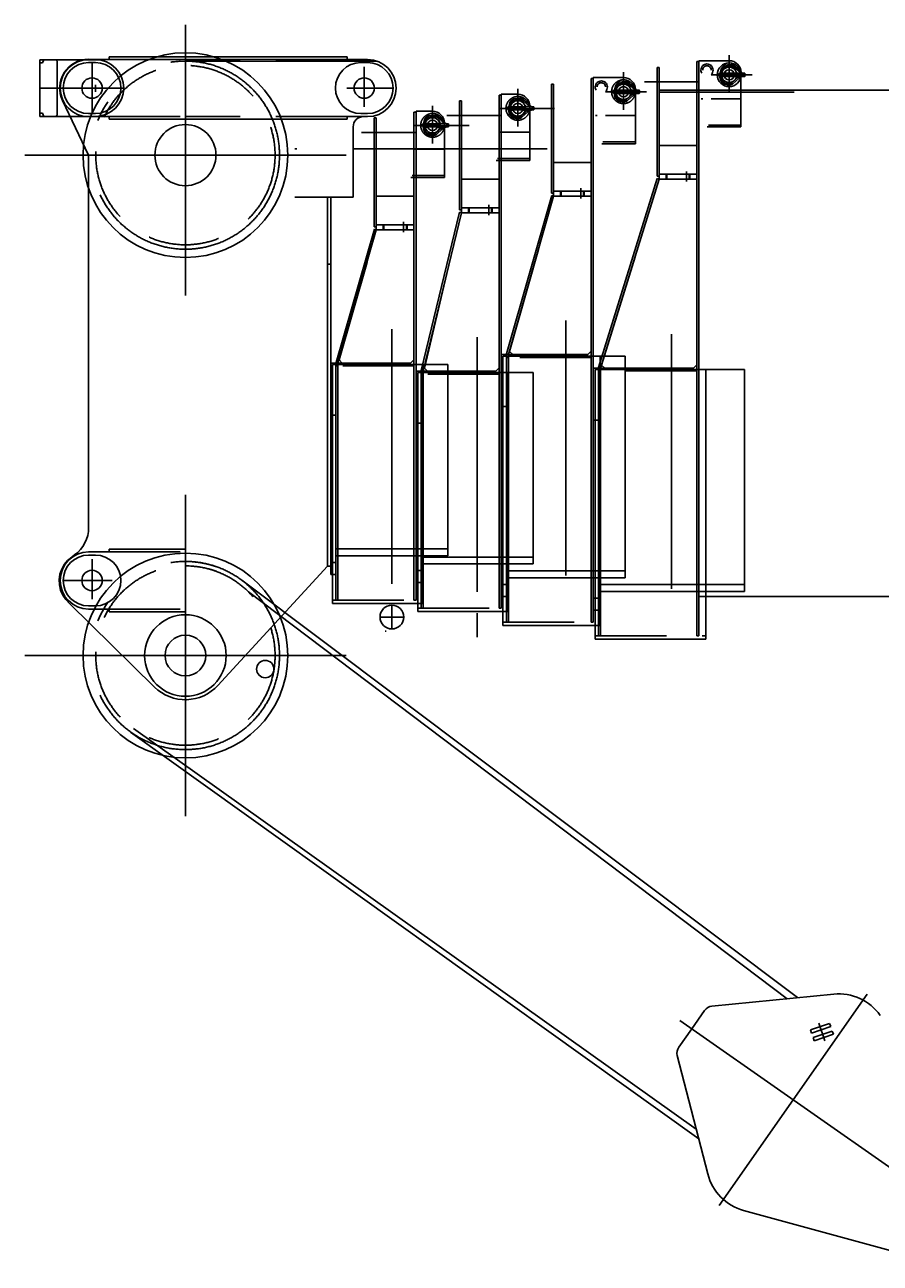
# Model space of a CAD drawing. Extents: x 3969 to 25339, y 5910 to 16664.
# Tile 1 of 5: x 4418 to 6937, y 6513 to 10159. Entities that reach past the tile are written whole.
import ezdxf
from ezdxf.enums import TextEntityAlignment as Align

# ---------------------------------------------------------------- set-up
doc = ezdxf.new("R2010")
doc.units = 0
doc.header["$LTSCALE"] = 25
doc.header["$MEASUREMENT"] = 0
doc.linetypes.add('CENTER', pattern=[50.5, 30, -9, 2.5, -9])
doc.linetypes.add('HIDDEN', pattern=[12.6, 8.4, -4.2])
for name, color, linetype in [('11', 251, 'CONTINUOUS'), ('129', 7, 'CONTINUOUS'), ('6', 14, 'CONTINUOUS')]:
    doc.layers.add(name, color=color, linetype=linetype)
doc.styles.get("Standard").update_dxf_attribs({"font": 'txt', "bigfont": 'bigfont'})

msp = doc.modelspace()

# ---------------------------------------------------------------- linework, layer by layer
at = {"layer": '11', "color": 251, "linetype": 'CONTINUOUS'}
for p, q in [((4891.168993, 10159.372253), (4891.168993, 9362.496338)), ((4462.671755, 9972.998352), (4462.671755, 10056.499023)), ((4462.671755, 10056.499023), (4626.171892, 10056.499023)), ((4462.671755, 9972.998352), (4462.671755, 10047.099304)), ((4462.671755, 10047.099304), (4470.672548, 10047.099304)), ((4470.672548, 10047.099304), (4474.092958, 10056.499023)), ((5427.597978, 10056.998901), (4606.17151, 10057.998657)), ((4666.171282, 10056.998901), (4606.17151, 10056.998901)), ((4606.17151, 10047.998352), (4626.171892, 10047.998352)), ((4606.17151, 10047.998352), (4626.171892, 10047.998352)), ((4616.171358, 10047.998352), (4616.171358, 9897.998352)), ((4616.171358, 10035.396118), (4616.171358, 9917.816772)), ((4716.171205, 10064.997864), (4666.171282, 10064.997864)), ((4666.171282, 10064.997864), (4666.171282, 10056.998901)), ((5142.604158, 10064.997864), (4716.171205, 10064.997864)), ((5142.604158, 10064.997864), (5317.598055, 10064.997864)), ((5317.598055, 10064.997864), (5367.597978, 10064.997864)), ((5367.597978, 10064.997864), (5367.597978, 10056.998901)), ((5367.597978, 10056.998901), (5427.597978, 10056.998901)), ((5427.597978, 10047.998352), (5407.598283, 10047.998352)), ((5417.598131, 10035.396118), (5417.598131, 9917.816772)), ((6280.173433, 10033.94043), (6286.173341, 10033.94043)), ((6280.173433, 9713.592834), (6280.173433, 10033.94043)), ((6286.173341, 10033.94043), (6286.173341, 9713.592834)), ((6403.173158, 10050.955505), (6397.17325, 10050.955505)), ((6397.17325, 10050.955505), (6397.17325, 8360.383911)), ((6491.933534, 10053.597717), (6403.173158, 10053.597717)), ((6403.173158, 10053.597717), (6403.173158, 10021.571655)), ((6403.173158, 8360.383911), (6403.173158, 10050.955505)), ((6486.674745, 10036.994629), (6501.109407, 10037.715149)), ((6501.292513, 10041.653748), (6487.636507, 10041.653748)), ((6505.902651, 10035.867615), (6524.247987, 10019.688416)), ((6526.531313, 10022.780151), (6508.456514, 10038.687439)), ((6092.173097, 10000.995178), (6086.173189, 10000.995178)), ((6086.173189, 10000.995178), (6086.173189, 8400.382385)), ((6180.933473, 10003.63739), (6092.173097, 10003.63739)), ((6092.173097, 10003.63739), (6092.173097, 9971.611328)), ((6092.173097, 8400.382385), (6092.173097, 10000.995178)), ((6461.737611, 10015.353394), (6464.66913, 10016.904297)), ((6461.737611, 10008.955688), (6461.737611, 10015.353394)), ((6464.66913, 10007.404785), (6461.737611, 10008.955688)), ((6464.66913, 10007.404785), (6464.66913, 10016.904297)), ((6464.66913, 10016.904297), (6465.550325, 10016.904297)), ((6465.13376, 10007.404785), (6464.66913, 10007.404785)), ((6466.185243, 10021.998291), (6465.13376, 10012.155457)), ((6465.13376, 10012.155457), (6465.13376, 10004.188538)), ((6515.984438, 10007.404785), (6468.933656, 10007.404785)), ((6468.93503, 10012.155457), (6469.892214, 10020.843811)), ((6468.93503, 10004.188538), (6468.93503, 10012.155457)), ((6469.309938, 10016.904297), (6515.984438, 10016.904297)), ((6518.850954, 10004.694824), (6500.29825, 9988.308716)), ((6502.985323, 9985.623474), (6521.102236, 10001.57196)), ((6515.984438, 10016.904297), (6515.984438, 10017.221069)), ((6515.984438, 10017.221069), (6532.269838, 10017.221069)), ((6515.984438, 10007.088013), (6515.984438, 10007.404785)), ((6532.269838, 10007.088013), (6515.984438, 10007.088013)), ((6519.3696, 10007.088013), (6519.3696, 10005.948181)), ((6524.803255, 10018.345337), (6524.803255, 10017.221069)), ((6526.931856, 9858.549194), (6526.931856, 10018.598938)), ((6532.269838, 10017.221069), (6532.269838, 10016.904297)), ((6532.269838, 10016.904297), (6537.831667, 10016.904297)), ((6537.831667, 10007.40387), (6532.269838, 10007.40387)), ((6532.269838, 10007.40387), (6532.269838, 10007.088013)), ((6538.738039, 10016.000671), (6538.738039, 10008.310242)), ((4462.671755, 9889.499512), (4462.671755, 9972.998352)), ((4462.671755, 9972.998352), (4462.671755, 9898.898315)), ((4667.803896, 9972.998352), (4531.17151, 9972.998352)), ((4674.035661, 9972.998352), (4560.693376, 9972.998352)), ((4626.171892, 9982.025452), (4626.171892, 9962.312317)), ((5365.966051, 9972.998352), (5502.597978, 9972.998352)), ((5969.173372, 9983.980103), (5975.17328, 9983.980103)), ((5969.173372, 9663.632507), (5969.173372, 9983.980103)), ((5975.17328, 9983.980103), (5975.17328, 9663.632507)), ((6150.73755, 9965.393066), (6153.669069, 9966.94397)), ((6150.73755, 9958.995361), (6150.73755, 9965.393066)), ((6153.669069, 9957.444458), (6150.73755, 9958.995361)), ((6153.669069, 9957.444458), (6153.669069, 9966.94397)), ((6153.669069, 9966.94397), (6154.550264, 9966.94397)), ((6154.133699, 9957.444458), (6153.669069, 9957.444458)), ((6155.184725, 9972.037964), (6154.133699, 9962.195129)), ((6154.133699, 9962.195129), (6154.133699, 9954.22821)), ((6157.933595, 9962.195129), (6158.892153, 9970.883484)), ((6157.933595, 9954.22821), (6157.933595, 9962.195129)), ((6204.984377, 9957.444458), (6157.933595, 9957.444458)), ((6158.309877, 9966.94397), (6204.984377, 9966.94397)), ((6175.674226, 9987.034302), (6190.109346, 9987.754822)), ((6190.292452, 9991.695251), (6176.636446, 9991.695251)), ((6194.90259, 9985.907288), (6213.247469, 9969.728088)), ((6215.531252, 9972.819824), (6197.456453, 9988.727112)), ((6204.984377, 9966.94397), (6204.984377, 9967.260742)), ((6204.984377, 9967.260742), (6221.269777, 9967.260742)), ((6204.984377, 9957.127686), (6204.984377, 9957.444458)), ((6221.269777, 9957.127686), (6204.984377, 9957.127686)), ((6208.369539, 9957.127686), (6208.369539, 9955.987854)), ((6213.802736, 9968.38501), (6213.802736, 9967.260742)), ((6215.931795, 9808.588867), (6215.931795, 9968.638611)), ((6221.269777, 9967.260742), (6221.269777, 9966.94397)), ((6221.269777, 9966.94397), (6226.831606, 9966.94397)), ((6226.831606, 9957.441711), (6221.269777, 9957.441711)), ((6221.269777, 9957.441711), (6221.269777, 9957.127686)), ((6227.736604, 9966.040344), (6227.736604, 9958.349915)), ((6286.173341, 9960.940857), (6286.173341, 9966.956787)), ((6286.173341, 9966.956787), (9073.788851, 9966.956787)), ((6683.090608, 9960.940857), (6286.173341, 9960.940857)), ((19803.171938, 9966.99707), (6403.173158, 9966.956787)), ((6403.173158, 9966.956787), (6403.173158, 8476.000366)), ((6495.821321, 9986.454773), (6486.666963, 9986.454773)), ((6486.666963, 9982.654419), (6495.821321, 9982.654419)), ((4529.446428, 9936.416626), (4606.17151, 9775.498047)), ((5698.173616, 9934.981079), (5704.173296, 9934.981079)), ((5698.173616, 9614.633484), (5698.173616, 9934.981079)), ((5704.173296, 9934.981079), (5704.173296, 9614.633484)), ((5821.173113, 9951.994324), (5815.173433, 9951.994324)), ((5815.173433, 9951.994324), (5815.173433, 8441.382446)), ((5869.933412, 9954.651184), (5821.173113, 9954.651184)), ((5821.173113, 9954.651184), (5821.173113, 9922.610474)), ((5821.173113, 8441.382446), (5821.173113, 9951.994324)), ((5844.184663, 9923.038025), (5843.133638, 9913.194275)), ((5846.933077, 9913.194275), (5847.892091, 9921.88446)), ((5864.674165, 9938.034363), (5879.109285, 9938.754883)), ((5879.292391, 9942.700806), (5865.636385, 9942.700806)), ((5883.902528, 9936.908264), (5902.247408, 9920.729065)), ((5904.531191, 9923.81897), (5886.456392, 9939.726257)), ((5902.803133, 9919.385986), (5902.803133, 9918.261719)), ((5904.931734, 9759.589844), (5904.931734, 9919.638672)), ((6184.82126, 9936.495361), (6175.666902, 9936.495361)), ((6175.666902, 9932.691345), (6184.82126, 9932.691345)), ((6207.850435, 9954.734497), (6189.298189, 9938.348389)), ((6191.985262, 9935.663147), (6210.102174, 9951.611633)), ((6409.279726, 9941.715698), (6414.270723, 9941.715698)), ((6439.342439, 9941.715698), (6526.931856, 9941.715698)), ((4462.671755, 9898.898315), (4470.672548, 9898.898315)), ((4626.171892, 9889.499512), (4462.671755, 9889.499512)), ((4470.672548, 9898.898315), (4474.092958, 9889.499512)), ((4626.171892, 9897.998352), (4606.17151, 9897.998352)), ((4626.171892, 9897.998352), (4606.17151, 9897.998352)), ((4606.17151, 9888.998718), (4666.171282, 9888.998718)), ((4666.171282, 9888.998718), (4666.171282, 9880.999756)), ((5427.597978, 9888.998718), (5367.597978, 9888.998718)), ((5367.597978, 9888.998718), (5367.597978, 9880.999756)), ((5407.598283, 9897.998352), (5427.597978, 9897.998352)), ((5415.17267, 9888.997803), (5427.597978, 9888.997803)), ((5415.17267, 9888.997803), (5427.597978, 9888.997803)), ((5447.173326, 9884.980469), (5453.173235, 9884.980469)), ((5447.173326, 9564.633789), (5447.173326, 9884.980469)), ((5453.173235, 9884.980469), (5453.173235, 9564.633789)), ((5570.173052, 9901.994629), (5564.173143, 9901.994629)), ((5564.173143, 9901.994629), (5564.173143, 8465.38208)), ((5618.933122, 9904.63501), (5570.173052, 9904.63501)), ((5570.173052, 9904.63501), (5570.173052, 9872.610779)), ((5570.173052, 8465.38208), (5570.173052, 9901.994629)), ((5613.674333, 9888.034668), (5628.108995, 9888.754272)), ((5628.292101, 9892.693787), (5614.636324, 9892.693787)), ((5632.902696, 9886.908569), (5651.247575, 9870.72937)), ((5653.530901, 9873.819275), (5635.456102, 9889.726563)), ((5839.737489, 9916.394043), (5842.669008, 9917.944946)), ((5839.737489, 9909.994507), (5839.737489, 9916.394043)), ((5842.669008, 9908.444519), (5839.737489, 9909.994507)), ((5842.669008, 9908.444519), (5842.669008, 9917.944946)), ((5842.669008, 9917.944946), (5843.550203, 9917.944946)), ((5843.133638, 9908.444519), (5842.669008, 9908.444519)), ((5843.133638, 9913.194275), (5843.133638, 9905.228271)), ((5846.933077, 9905.228271), (5846.933077, 9913.194275)), ((5893.984316, 9908.444519), (5846.933534, 9908.444519)), ((5847.309816, 9917.944946), (5893.984316, 9917.944946)), ((5873.821199, 9887.500916), (5864.666841, 9887.500916)), ((5864.666841, 9883.702393), (5873.821199, 9883.702393)), ((5896.850374, 9905.734558), (5878.298128, 9889.349365)), ((5880.985201, 9886.662292), (5899.102113, 9902.61261)), ((5893.984316, 9917.944946), (5893.984316, 9918.261719)), ((5893.984316, 9918.261719), (5910.269716, 9918.261719)), ((5893.984316, 9908.126831), (5893.984316, 9908.444519)), ((5910.269716, 9908.126831), (5893.984316, 9908.126831)), ((5897.369478, 9908.126831), (5897.369478, 9906.988831)), ((5910.269716, 9918.261719), (5910.269716, 9917.944946)), ((5910.269716, 9917.944946), (5915.831545, 9917.944946)), ((5915.831545, 9908.452759), (5910.269716, 9908.452759)), ((5910.269716, 9908.452759), (5910.269716, 9908.126831)), ((5916.736543, 9917.03949), (5916.736543, 9909.34906)), ((6098.279665, 9891.755371), (6103.270662, 9891.755371)), ((6128.342378, 9891.755371), (6215.931795, 9891.755371)), ((6403.173158, 9916.490173), (6403.173158, 9865.525513)), ((4666.171282, 9880.999756), (4716.171205, 9880.999756)), ((4716.171205, 9880.999756), (4891.165102, 9880.999756)), ((4891.165102, 9880.999756), (5142.604158, 9880.999756)), ((5317.598055, 9880.999756), (5142.604158, 9880.999756)), ((5367.597978, 9880.999756), (5317.598055, 9880.999756)), ((5385.172441, 9651.268311), (5385.172441, 9858.997803)), ((5385.173814, 9651.268311), (5385.173814, 9858.997803)), ((5588.737657, 9866.394348), (5591.668718, 9867.944336)), ((5588.737657, 9859.994812), (5588.737657, 9866.394348)), ((5591.668718, 9858.444824), (5588.737657, 9859.994812)), ((5591.668718, 9858.444824), (5591.668718, 9867.944336)), ((5591.668718, 9867.944336), (5592.549913, 9867.944336)), ((5592.133348, 9858.444824), (5591.668718, 9858.444824)), ((5593.184831, 9873.03833), (5592.133348, 9863.19458)), ((5592.133348, 9863.19458), (5592.133348, 9855.227661)), ((5595.933016, 9863.19458), (5596.891802, 9871.884766)), ((5595.933016, 9855.227661), (5595.933016, 9863.19458)), ((5642.984026, 9858.444824), (5595.933702, 9858.444824)), ((5596.309755, 9867.944336), (5642.984026, 9867.944336)), ((5645.850542, 9855.734863), (5627.298067, 9839.34967)), ((5629.98514, 9836.662598), (5648.101824, 9852.612915)), ((5642.984026, 9867.944336), (5642.984026, 9868.262024)), ((5642.984026, 9868.262024), (5659.269884, 9868.262024)), ((5642.984026, 9858.127136), (5642.984026, 9858.444824)), ((5659.269884, 9858.127136), (5642.984026, 9858.127136)), ((5646.369188, 9858.127136), (5646.369188, 9856.989136)), ((5651.802614, 9869.386292), (5651.802614, 9868.262024)), ((5653.931444, 9709.590149), (5653.931444, 9869.638062)), ((5659.269884, 9868.262024), (5659.269884, 9867.944336)), ((5659.269884, 9867.944336), (5664.831712, 9867.944336)), ((5664.831712, 9858.443909), (5659.269884, 9858.443909)), ((5659.269884, 9858.443909), (5659.269884, 9858.127136)), ((5665.736711, 9867.039795), (5665.736711, 9859.349365)), ((6092.173097, 9866.529846), (6092.173097, 9815.565186)), ((6427.808168, 9858.549194), (6526.931856, 9858.549194)), ((5622.821138, 9837.494812), (5613.666551, 9837.494812)), ((5613.666551, 9833.693542), (5622.821138, 9833.693542)), ((5817.342546, 9842.756348), (5904.931734, 9842.756348)), ((5821.173113, 9817.530823), (5821.173113, 9766.566162)), ((5827.279451, 9842.756348), (5832.270906, 9842.756348)), ((5364.170244, 9775.498047), (4418.168657, 9775.498047)), ((4606.17151, 9775.498047), (4606.17151, 8707.998657)), ((5385.173814, 9793.999023), (5956.678713, 9793.999023)), ((5566.342256, 9792.756653), (5653.931444, 9792.756653)), ((5576.279619, 9792.756653), (5581.270616, 9792.756653)), ((6116.808107, 9808.588867), (6215.931795, 9808.588867)), ((6397.17325, 9803.672485), (6286.173341, 9803.672485)), ((6286.173341, 9803.672485), (6286.173341, 9763.425903)), ((6397.17325, 9704.672852), (6397.17325, 9803.672485)), ((5570.173052, 9767.531128), (5570.173052, 9716.566467)), ((5805.808275, 9759.589844), (5904.931734, 9759.589844)), ((6086.173189, 9753.712158), (5975.17328, 9753.712158)), ((5975.17328, 9753.712158), (5975.17328, 9713.465576)), ((6086.173189, 9654.712524), (6086.173189, 9753.712158)), ((6286.173341, 9763.425903), (6286.173341, 9704.672852)), ((5554.808214, 9709.590149), (5653.931444, 9709.590149)), ((5815.173433, 9704.713135), (5704.173296, 9704.713135)), ((5704.173296, 9704.713135), (5704.173296, 9664.466553)), ((5815.173433, 9605.713501), (5815.173433, 9704.713135)), ((5975.17328, 9713.465576), (5975.17328, 9654.712524)), ((6107.535646, 9150.083008), (6280.547426, 9706.756592)), ((6286.173341, 9704.672852), (6113.173006, 9147.993774)), ((6286.173341, 9713.592834), (6280.173433, 9713.592834)), ((6280.547426, 9706.756592), (6286.173341, 9704.672852)), ((6286.173341, 9704.672852), (6303.910768, 9704.672852)), ((6303.910768, 9704.672852), (6397.17325, 9704.672852)), ((5704.173296, 9664.466553), (5704.173296, 9605.713501)), ((5309.172914, 8565.283508), (5309.172914, 9651.268311)), ((5309.172914, 9651.268311), (5319.172762, 9651.268311)), ((5319.172762, 8645.000305), (5319.172762, 9651.268311)), ((5319.172762, 9651.268311), (5385.172441, 9651.268311)), ((5319.172762, 9651.268311), (5385.173814, 9651.268311)), ((5564.173143, 9654.71344), (5453.173235, 9654.71344)), ((5453.173235, 9654.71344), (5453.173235, 9614.466858)), ((5564.173143, 9555.712891), (5564.173143, 9654.71344)), ((5836.535433, 9190.082397), (5969.547365, 9656.796265)), ((5975.17328, 9654.712524), (5842.172792, 9187.994995)), ((5975.17328, 9663.632507), (5969.173372, 9663.632507)), ((5969.547365, 9656.796265), (5975.17328, 9654.712524)), ((5975.17328, 9654.712524), (5992.910707, 9654.712524)), ((5992.910707, 9654.712524), (6086.173189, 9654.712524)), ((5453.173235, 9614.466858), (5453.173235, 9555.712891)), ((5585.5356, 9141.083374), (5698.54738, 9607.797241)), ((5704.173296, 9605.713501), (5591.17296, 9138.994141)), ((5704.173296, 9614.633484), (5698.173616, 9614.633484)), ((5698.54738, 9607.797241), (5704.173296, 9605.713501)), ((5704.173296, 9605.713501), (5721.910951, 9605.713501)), ((5721.910951, 9605.713501), (5815.173433, 9605.713501)), ((5334.53531, 9165.083008), (5447.547319, 9557.797546)), ((5453.173235, 9555.712891), (5340.17267, 9162.99469)), ((5453.173235, 9564.633789), (5447.173326, 9564.633789)), ((5447.547319, 9557.797546), (5453.173235, 9555.712891)), ((5453.173235, 9555.712891), (5470.910661, 9555.712891)), ((5470.910661, 9555.712891), (5564.173143, 9555.712891)), ((5930.424593, 9497.68219), (5845.670107, 9197.434082)), ((5319.172762, 9453.997803), (5309.172914, 9453.997803)), ((5309.172914, 9453.997803), (5309.172914, 8645.000305)), ((5319.172762, 8565.283508), (5319.172762, 9453.997803)), ((5425.824831, 9460.667419), (5343.669985, 9172.434692)), ((6215.242403, 9476.4328), (6116.67032, 9157.434692)), ((5665.050523, 9444.128418), (5594.670274, 9148.435059)), ((5564.173143, 9172.99408), (5564.173143, 9372.993774)), ((6086.173189, 9197.994385), (6086.173189, 9397.99408)), ((5815.173433, 9148.994446), (5815.173433, 9348.994141)), ((6397.17325, 9157.99408), (6397.17325, 9357.993774)), ((4606.17151, 9271.995544), (4606.17151, 9251.99585)), ((5309.172914, 9251.99585), (5309.172914, 9271.995544)), ((5842.172792, 9187.994995), (5836.535433, 9190.082397)), ((5845.670107, 9197.434082), (5855.111025, 9187.994995)), ((6076.173341, 9187.994995), (6086.173189, 9197.994385)), ((5319.172762, 9010.126343), (5319.172762, 9162.99469)), ((5319.172762, 9162.99469), (5334.172991, 9162.99469)), ((5590.173433, 9158.994751), (5324.173143, 9158.994751)), ((5324.173143, 9158.994751), (5324.173143, 8465.38208)), ((5334.172991, 9162.99469), (5334.172991, 9010.126343)), ((5334.172991, 9158.994751), (5334.172991, 8615.999146)), ((5664.173219, 9158.994751), (5334.172991, 9158.994751)), ((5340.17267, 9154.996643), (5334.172991, 9154.996643)), ((5334.172991, 9154.996643), (5334.172991, 8465.38208)), ((5340.17267, 9162.99469), (5334.53531, 9165.083008)), ((5340.17267, 8465.38208), (5340.17267, 9154.996643)), ((5343.669985, 9172.434692), (5353.110674, 9162.99469)), ((5353.110674, 9162.99469), (5554.173296, 9162.99469)), ((5554.173296, 9162.99469), (5564.173143, 9172.99408)), ((5590.173433, 8455.381775), (5590.173433, 9158.994751)), ((5664.173219, 8615.999146), (5664.173219, 9158.994751)), ((5821.173113, 9035.125732), (5821.173113, 9187.994995)), ((5821.173113, 9187.994995), (5836.173341, 9187.994995)), ((6112.17325, 9183.994141), (5826.173494, 9183.994141)), ((5826.173494, 9183.994141), (5826.173494, 8400.382385)), ((5836.173341, 9187.994995), (5836.173341, 9035.125732)), ((5836.173341, 9183.994141), (5836.173341, 8551.000366)), ((6186.173036, 9183.994141), (5836.173341, 9183.994141)), ((5842.172792, 9179.996948), (5836.173341, 9179.996948)), ((5836.173341, 9179.996948), (5836.173341, 8400.382385)), ((5842.172792, 8400.382385), (5842.172792, 9179.996948)), ((5855.111025, 9187.994995), (6076.173341, 9187.994995)), ((6112.17325, 8390.38208), (6112.17325, 9183.994141)), ((6116.67032, 9157.434692), (6126.11078, 9147.993774)), ((6186.173036, 8551.000366), (6186.173036, 9183.994141)), ((6387.173403, 9147.993774), (6397.17325, 9157.99408)), ((5570.173052, 8986.125793), (5570.173052, 9138.994141)), ((5570.173052, 9138.994141), (5585.173052, 9138.994141)), ((5841.173494, 9134.995117), (5575.173204, 9134.995117)), ((5575.173204, 9134.995117), (5575.173204, 8441.382446)), ((5585.173052, 9138.994141), (5585.173052, 8986.125793)), ((5585.173052, 9134.995117), (5585.173052, 8592.000427)), ((5915.17328, 9134.995117), (5585.173052, 9134.995117)), ((5591.17296, 9130.997009), (5585.173052, 9130.997009)), ((5585.173052, 9130.997009), (5585.173052, 8441.382446)), ((5591.17296, 9138.994141), (5585.5356, 9141.083374)), ((5591.17296, 8441.382446), (5591.17296, 9130.997009)), ((5594.670274, 9148.435059), (5604.110735, 9138.994141)), ((5604.110735, 9138.994141), (5805.173586, 9138.994141)), ((5805.173586, 9138.994141), (5815.173433, 9148.994446)), ((5841.173494, 8431.383057), (5841.173494, 9134.995117)), ((5915.17328, 8592.000427), (5915.17328, 9134.995117)), ((6092.173097, 8995.125427), (6092.173097, 9147.993774)), ((6092.173097, 9147.993774), (6107.173097, 9147.993774)), ((6423.173769, 9143.994751), (6097.17325, 9143.994751)), ((6097.17325, 9143.994751), (6097.17325, 8360.383911)), ((6107.173097, 9147.993774), (6107.173097, 8995.125427)), ((6107.173097, 9143.994751), (6107.173097, 8511.001892)), ((6537.173403, 9143.994751), (6107.173097, 9143.994751)), ((6113.173006, 9139.996643), (6107.173097, 9139.996643)), ((6107.173097, 9139.996643), (6107.173097, 8360.383911)), ((6113.173006, 9147.993774), (6107.535646, 9150.083008)), ((6113.173006, 8360.383911), (6113.173006, 9139.996643)), ((6126.11078, 9147.993774), (6387.173403, 9147.993774)), ((6423.173769, 8350.383606), (6423.173769, 9143.994751)), ((6537.173403, 8511.001892), (6537.173403, 9143.994751)), ((5334.172991, 9010.126343), (5319.172762, 9010.126343)), ((5836.173341, 9035.125732), (5821.173113, 9035.125732)), ((5585.173052, 8986.125793), (5570.173052, 8986.125793)), ((6107.173097, 8995.125427), (6092.173097, 8995.125427)), ((4891.165102, 8774.996033), (4891.165102, 7828.995361)), ((4606.17151, 8707.998657), (4606.17151, 8679.005737)), ((5309.172914, 8645.000305), (5309.172914, 8565.283508)), ((4666.171282, 8606.998596), (4606.17151, 8606.998596)), ((4716.171205, 8614.998474), (4666.171282, 8614.998474)), ((4666.171282, 8614.998474), (4666.171282, 8606.998596)), ((4891.165102, 8614.998474), (4716.171205, 8614.998474)), ((4891.165102, 8430.998535), (4891.165102, 8614.998474)), ((5334.172991, 8595.999451), (5334.172991, 8615.999146)), ((5334.172991, 8615.999146), (5414.173143, 8615.999146)), ((5334.172991, 8615.999146), (5664.173219, 8615.999146)), ((5414.173143, 8615.999146), (5664.173219, 8615.999146)), ((5664.173219, 8615.999146), (5664.173219, 8595.999451)), ((4564.880312, 8598.052979), (4556.26909, 8591.808167)), ((4606.17151, 8597.998962), (4626.171892, 8597.998962)), ((4616.171358, 8585.395813), (4616.171358, 8467.816467)), ((4616.171358, 8576.512451), (4616.171358, 8467.816467)), ((5334.172991, 8575.999756), (5319.172762, 8575.999756)), ((5319.172762, 8575.999756), (5319.172762, 8540.999146)), ((5664.173219, 8595.999451), (5334.172991, 8595.999451)), ((5334.172991, 8540.999146), (5334.172991, 8575.999756)), ((5585.173052, 8592.000427), (5915.17328, 8592.000427)), ((5585.173052, 8572.000732), (5585.173052, 8591.999512)), ((5585.173052, 8591.999512), (5665.173433, 8591.999512)), ((5915.17328, 8572.000732), (5585.173052, 8572.000732)), ((5665.173433, 8591.999512), (5915.17328, 8591.999512)), ((5915.17328, 8591.999512), (5915.17328, 8572.000732)), ((4986.954439, 8214.106445), (5309.172914, 8565.283508)), ((5309.172914, 8565.283508), (5319.172762, 8565.283508)), ((5319.172762, 8540.999146), (5334.172991, 8540.999146)), ((5585.173052, 8552.000122), (5570.173052, 8552.000122)), ((5570.173052, 8552.000122), (5570.173052, 8517.000427)), ((5585.173052, 8517.000427), (5585.173052, 8552.000122)), ((5836.173341, 8551.000366), (6186.173036, 8551.000366)), ((5836.173341, 8530.999756), (5836.173341, 8550.999451)), ((5836.173341, 8550.999451), (5916.173494, 8550.999451)), ((5916.173494, 8550.999451), (6186.173036, 8550.999451)), ((6186.173036, 8550.999451), (6186.173036, 8530.999756)), ((4667.803896, 8522.998962), (4531.17151, 8522.998962)), ((4675.590456, 8522.998962), (4551.681612, 8522.998962)), ((6693.595369, 7294.614868), (5057.524202, 8523.476868)), ((5570.173052, 8517.000427), (5585.173052, 8517.000427)), ((5836.173341, 8511.000061), (5821.173113, 8511.000061)), ((5821.173113, 8511.000061), (5821.173113, 8476.000366)), ((6186.173036, 8530.999756), (5836.173341, 8530.999756)), ((5836.173341, 8476.000366), (5836.173341, 8511.000061)), ((6107.173097, 8491.001282), (6107.173097, 8511.001892)), ((6107.173097, 8511.001892), (6537.173403, 8511.001892)), ((6107.173097, 8511.001892), (6537.173403, 8511.001892)), ((6537.173403, 8511.001892), (6537.173403, 8491.001282)), ((5076.676805, 8489.831238), (6662.535646, 7291.568909)), ((6662.535646, 7291.568909), (5076.676805, 8489.831238)), ((5324.173143, 8465.38208), (5324.173143, 8455.381775)), ((5334.172991, 8465.38208), (5340.17267, 8465.38208)), ((5564.173143, 8465.38208), (5570.173052, 8465.38208)), ((5821.173113, 8476.000366), (5836.173341, 8476.000366)), ((6107.173097, 8471.001587), (6092.173097, 8471.001587)), ((6092.173097, 8471.001587), (6092.173097, 8436.001892)), ((6537.173403, 8491.001282), (6107.173097, 8491.001282)), ((6107.173097, 8436.001892), (6107.173097, 8471.001587)), ((6403.173158, 8476.000366), (19630.205019, 8476.000366)), ((4549.713228, 8455.115356), (4800.170839, 8209.153442)), ((4626.171892, 8447.998962), (4606.17151, 8447.998962)), ((4606.17151, 8438.998413), (4666.171282, 8438.998413)), ((4666.171282, 8438.998413), (4666.171282, 8430.998535)), ((4666.171282, 8430.998535), (4716.171205, 8430.998535)), ((4716.171205, 8430.998535), (4891.165102, 8430.998535)), ((5324.173143, 8455.381775), (5590.173433, 8455.381775)), ((5499.172991, 8450.38208), (5499.172991, 8380.381775)), ((5575.173204, 8441.382446), (5575.173204, 8431.383057)), ((5575.173204, 8431.383057), (5841.173494, 8431.383057)), ((5585.173052, 8441.382446), (5591.17296, 8441.382446)), ((5750.17328, 8426.382446), (5750.17328, 8356.383057)), ((5815.173433, 8441.382446), (5821.173113, 8441.382446)), ((6092.173097, 8436.001892), (6107.173097, 8436.001892)), ((5534.172914, 8415.38147), (5464.173296, 8415.38147)), ((5826.173494, 8400.382385), (5826.173494, 8390.38208)), ((5826.173494, 8390.38208), (6112.17325, 8390.38208)), ((5836.173341, 8400.382385), (5842.172792, 8400.382385)), ((6086.173189, 8400.382385), (6092.173097, 8400.382385)), ((6097.17325, 8360.383911), (6097.17325, 8350.383606)), ((6107.173097, 8360.383911), (6113.173006, 8360.383911)), ((6397.17325, 8360.383911), (6403.173158, 8360.383911)), ((6097.17325, 8350.383606), (6423.173769, 8350.383606)), ((5364.166353, 8301.996155), (4418.166368, 8301.996155)), ((6402.405489, 6878.989258), (4729.886949, 8076.794739)), ((6395.057466, 6907.609558), (4738.083666, 8086.909485)), ((6799.863374, 7305.0354), (6441.545198, 7269.897461)), ((6898.876741, 7304.938354), (6462.959383, 6682.383423)), ((6419.901216, 7257.244873), (6381.928346, 7203.015442)), ((6346.782625, 7227.625732), (7318.260591, 6547.388916)), ((6343.957308, 7148.786011), (6381.928346, 7203.015442)), ((6788.043916, 7218.665466), (6731.637819, 7199.575806)), ((6731.637819, 7199.575806), (6734.845369, 7190.101013)), ((6734.845369, 7190.101013), (6791.250551, 7209.19342)), ((6795.68033, 7196.10321), (6739.27469, 7177.01355)), ((6742.48224, 7167.538757), (6798.886965, 7186.631165)), ((6773.911379, 7167.551575), (6756.175783, 7219.94812)), ((6791.250551, 7209.19342), (6788.043916, 7218.665466)), ((6798.886965, 7186.631165), (6795.68033, 7196.10321)), ((6739.27469, 7177.01355), (6742.48224, 7167.538757)), ((6429.001558, 6775.392761), (6339.472139, 7124.12262)), ((7103.209169, 6512.571411), (6534.728487, 6668.006897))]:
    msp.add_line(p, q, dxfattribs=at)
at = {"layer": '11', "color": 251, "linetype": 'CENTER'}
for p, q in [((6491.933534, 10069.655151), (6491.933534, 9958.652954)), ((4616.171358, 10035.396118), (4616.171358, 9914.230652)), ((4891.171282, 9775.498047), (4891.171282, 10052.494507)), ((4891.171282, 10052.494507), (5452.563493, 10052.494507)), ((6491.933534, 10039.655151), (6491.933534, 9958.652954)), ((6180.933473, 10019.694824), (6180.933473, 9908.692627)), ((6439.342439, 10012.155457), (6549.433229, 10012.155457)), ((6538.737581, 10012.155457), (6461.737611, 10012.155457)), ((6559.433077, 10012.155457), (6481.000307, 10012.155457)), ((4709.670961, 9972.998352), (4462.671755, 9972.998352)), ((5869.933412, 9970.69397), (5869.933412, 9859.693604)), ((6128.342378, 9962.195129), (6238.433168, 9962.195129)), ((6227.73752, 9962.195129), (6150.73755, 9962.195129)), ((6248.433016, 9962.195129), (6170.000246, 9962.195129)), ((6180.933473, 9989.694824), (6180.933473, 9908.692627)), ((6242.50406, 9991.589966), (6403.173158, 9991.589966)), ((5618.933122, 9920.694275), (5618.933122, 9809.693909)), ((5869.933412, 9940.695801), (5869.933412, 9859.693604)), ((5618.933122, 9890.69519), (5618.933122, 9809.693909)), ((5660.504244, 9892.628784), (5821.173113, 9892.628784)), ((5817.342546, 9913.194275), (5967.432955, 9913.194275)), ((5916.737459, 9913.194275), (5839.737489, 9913.194275)), ((5977.432802, 9913.194275), (5859.000185, 9913.194275)), ((5566.342256, 9863.19458), (5676.432817, 9863.19458)), ((5665.737169, 9863.19458), (5588.737657, 9863.19458)), ((5726.43297, 9863.19458), (5608.000353, 9863.19458)), ((6526.931856, 9864.206238), (6431.63141, 9864.206238)), ((5409.503954, 9842.628174), (5570.173052, 9842.628174)), ((6215.931795, 9814.245911), (6120.631349, 9814.245911)), ((5904.931734, 9765.246887), (5809.631517, 9765.246887)), ((5653.931444, 9715.247192), (5558.631227, 9715.247192)), ((6366.67383, 9697.825623), (6366.67383, 9727.737732)), ((6055.673769, 9647.865295), (6055.673769, 9677.777405)), ((5784.674242, 9598.866272), (5784.674242, 9628.778381)), ((5533.673952, 9548.866577), (5533.673952, 9578.778687)), ((5499.172991, 9263.096619), (5499.172991, 8455.381775)), ((6011.173189, 9288.096924), (6011.173189, 8390.38208)), ((5750.17328, 9239.096985), (5750.17328, 8431.383057)), ((6322.174165, 9248.096619), (6322.174165, 8350.383606))]:
    msp.add_line(p, q, dxfattribs=at)
at = {"layer": '11', "color": 251, "linetype": 'HIDDEN'}
for p, q in [((4474.092958, 10056.499023), (4508.172548, 10056.499023)), ((4513.171785, 10051.498413), (4513.171785, 9894.499207)), ((4666.171282, 10056.998901), (4891.165102, 10056.998901)), ((5367.597978, 10056.998901), (4891.165102, 10056.998901)), ((6477.791383, 10017.154236), (6469.995668, 10017.154236)), ((6469.995668, 10007.154846), (6477.791383, 10007.154846)), ((6513.870485, 10017.154236), (6506.075227, 10017.154236)), ((6506.075227, 10007.154846), (6513.870485, 10007.154846)), ((6166.791322, 9967.193909), (6158.995607, 9967.193909)), ((6158.995607, 9957.194519), (6166.791322, 9957.194519)), ((6202.869966, 9967.193909), (6195.075166, 9967.193909)), ((6195.075166, 9957.194519), (6202.869966, 9957.194519)), ((4508.172548, 9889.497681), (4474.092958, 9889.497681)), ((4666.171282, 9888.998718), (4891.165102, 9888.998718)), ((5367.597978, 9888.998718), (4891.165102, 9888.998718)), ((5855.791261, 9918.194885), (5847.995546, 9918.194885)), ((5847.995546, 9908.19458), (5855.791261, 9908.19458)), ((5891.869905, 9918.194885), (5884.075105, 9918.194885)), ((5884.075105, 9908.19458), (5891.869905, 9908.19458)), ((5604.791429, 9868.19519), (5596.995714, 9868.19519)), ((5596.995714, 9858.19397), (5604.791429, 9858.19397)), ((5640.870073, 9868.19519), (5633.075044, 9868.19519)), ((5633.075044, 9858.19397), (5640.870073, 9858.19397)), ((5213.172319, 9793.999023), (5219.172685, 9793.999023)), ((6307.540834, 9719.672852), (6286.173341, 9719.672852)), ((6306.674288, 9716.092224), (6306.674288, 9704.672852)), ((6306.674288, 9704.672852), (6376.674135, 9704.672852)), ((6376.674135, 9719.672852), (6307.540834, 9719.672852)), ((6397.17325, 9719.672852), (6307.540834, 9719.672852)), ((6308.673799, 9704.672852), (6308.673799, 9719.672852)), ((6308.673799, 9719.672852), (6374.673708, 9719.672852)), ((6374.673708, 9704.672852), (6308.673799, 9704.672852)), ((6374.673708, 9719.672852), (6374.673708, 9704.672852)), ((6376.674135, 9704.672852), (6376.674135, 9719.672852)), ((5996.540773, 9669.712524), (5975.17328, 9669.712524)), ((5995.674226, 9666.131897), (5995.674226, 9654.712524)), ((6065.673616, 9669.712524), (5996.540773, 9669.712524)), ((6086.173189, 9669.712524), (5996.540773, 9669.712524)), ((5997.673738, 9654.712524), (5997.673738, 9669.712524)), ((5997.673738, 9669.712524), (6063.673189, 9669.712524)), ((6063.673189, 9669.712524), (6063.673189, 9654.712524)), ((6065.673616, 9654.712524), (6065.673616, 9669.712524)), ((5213.173006, 9651.268311), (5219.172685, 9651.268311)), ((5319.172762, 9651.268311), (5219.172685, 9651.268311)), ((5369.171999, 9651.268311), (5375.172594, 9651.268311)), ((5995.674226, 9654.712524), (6065.673616, 9654.712524)), ((6063.673189, 9654.712524), (5997.673738, 9654.712524)), ((5725.541017, 9620.712585), (5704.173296, 9620.712585)), ((5724.674242, 9617.132874), (5724.674242, 9605.713501)), ((5724.674242, 9605.713501), (5794.674089, 9605.713501)), ((5794.674089, 9620.712585), (5725.541017, 9620.712585)), ((5815.173433, 9620.712585), (5725.541017, 9620.712585)), ((5726.673982, 9605.713501), (5726.673982, 9620.712585)), ((5726.673982, 9620.712585), (5792.673662, 9620.712585)), ((5792.673662, 9605.713501), (5726.673982, 9605.713501)), ((5792.673662, 9620.712585), (5792.673662, 9605.713501)), ((5794.674089, 9605.713501), (5794.674089, 9620.712585)), ((5474.540727, 9570.712891), (5453.173235, 9570.712891)), ((5473.674181, 9567.133179), (5473.674181, 9555.712891)), ((5473.674181, 9555.712891), (5543.673799, 9555.712891)), ((5543.673799, 9570.712891), (5474.540727, 9570.712891)), ((5564.173143, 9570.712891), (5474.540727, 9570.712891)), ((5475.673692, 9555.712891), (5475.673692, 9570.712891)), ((5475.673692, 9570.712891), (5541.673372, 9570.712891)), ((5541.673372, 9555.712891), (5475.673692, 9555.712891)), ((5541.673372, 9570.712891), (5541.673372, 9555.712891)), ((5543.673799, 9555.712891), (5543.673799, 9570.712891)), ((5309.172914, 9443.996582), (5309.172914, 9433.997192)), ((5340.17267, 9154.996643), (5340.17267, 9162.99469)), ((5340.17267, 9162.99469), (5564.173143, 9162.99469)), ((5564.173143, 9154.996643), (5340.17267, 9154.996643)), ((5564.173143, 9162.99469), (5564.173143, 9154.996643)), ((5842.172792, 9179.996948), (5842.172792, 9187.994995)), ((5842.172792, 9187.994995), (6086.173189, 9187.994995)), ((6086.173189, 9179.996948), (5842.172792, 9179.996948)), ((6086.173189, 9187.994995), (6086.173189, 9179.996948)), ((5591.17296, 9130.997009), (5591.17296, 9138.994141)), ((5591.17296, 9138.994141), (5815.173433, 9138.994141)), ((5815.173433, 9130.997009), (5591.17296, 9130.997009)), ((5815.173433, 9138.994141), (5815.173433, 9130.997009)), ((6113.173006, 9139.996643), (6113.173006, 9147.993774)), ((6113.173006, 9147.993774), (6397.17325, 9147.993774)), ((6397.17325, 9139.996643), (6113.173006, 9139.996643)), ((6397.17325, 9147.993774), (6397.17325, 9139.996643)), ((5842.172792, 9038.950806), (5842.172792, 9046.674194)), ((6086.173189, 9046.674194), (6086.173189, 9038.950806)), ((5340.17267, 9013.951416), (5340.17267, 9021.673889)), ((5564.173143, 9021.673889), (5564.173143, 9013.951416)), ((5591.17296, 8989.951782), (5591.17296, 8997.67334)), ((5815.173433, 8997.67334), (5815.173433, 8989.951782)), ((6113.173006, 8998.951416), (6113.173006, 9006.672974)), ((6397.17325, 9006.672974), (6397.17325, 8998.951416)), ((5842.172792, 8907.789612), (5842.172792, 8914.713745)), ((6086.173189, 8914.713745), (6086.173189, 8907.789612)), ((5340.17267, 8882.789307), (5340.17267, 8889.71344)), ((5564.173143, 8889.71344), (5564.173143, 8882.789307)), ((5591.17296, 8858.789673), (5591.17296, 8865.713806)), ((5815.173433, 8865.713806), (5815.173433, 8858.789673)), ((6113.173006, 8867.789307), (6113.173006, 8874.71344)), ((6397.17325, 8874.71344), (6397.17325, 8867.789307)), ((5319.172762, 8645.000305), (5319.172762, 8635.000916)), ((5340.17267, 8648.456421), (5340.17267, 8654.108887)), ((5564.173143, 8654.108887), (5564.173143, 8648.456421)), ((4666.171282, 8606.998596), (4891.165102, 8606.998596)), ((5591.17296, 8624.457703), (5591.17296, 8630.110168)), ((5815.173433, 8630.110168), (5815.173433, 8624.457703)), ((5842.172792, 8583.457642), (5842.172792, 8589.110107)), ((6086.173189, 8589.110107), (6086.173189, 8583.457642)), ((6113.173006, 8543.458252), (6113.173006, 8549.110718)), ((6397.17325, 8549.110718), (6397.17325, 8543.458252)), ((5324.173143, 8465.38208), (5590.173433, 8465.38208)), ((4666.171282, 8438.998413), (4891.165102, 8438.998413)), ((5575.173204, 8441.382446), (5841.173494, 8441.382446)), ((5826.173494, 8400.382385), (6112.17325, 8400.382385)), ((6097.17325, 8360.383911), (6423.173769, 8360.383911))]:
    msp.add_line(p, q, dxfattribs=at)
at = {"layer": '11', "color": 251, "linetype": 'CONTINUOUS'}
for points in [[(6414.342592, 10026.089783), (6414.474669, 10027.910785), (6414.894517, 10029.78171), (6415.625675, 10031.634578), (6416.670071, 10033.391768), (6418.004047, 10034.975013), (6419.578968, 10036.316006), (6421.326889, 10037.365858), (6423.169956, 10038.10079), (6425.03096, 10038.522746), (6426.842287, 10038.655396)], [(6439.343355, 10026.154785), (6439.343355, 10026.089783)], [(6521.102236, 10001.57196), (6521.426899, 10001.930983), (6521.730678, 10002.33997), (6522.011038, 10002.797346), (6522.265691, 10003.300841), (6522.492655, 10003.84752), (6522.690306, 10004.433838), (6522.857412, 10005.055719), (6522.993162, 10005.708643), (6523.097174, 10006.387763), (6523.169496, 10007.088013)], [(6528.603151, 10017.221069), (6528.532945, 10017.924987), (6528.430471, 10018.6082), (6528.295659, 10019.265534), (6528.128878, 10019.892025), (6527.930947, 10020.483044), (6527.703118, 10021.034408), (6527.447056, 10021.542475), (6527.164791, 10022.004227), (6526.858675, 10022.417327), (6526.531313, 10022.780151)], [(6537.831667, 10016.904297), (6537.963018, 10016.894635), (6538.09797, 10016.864185), (6538.231619, 10016.811253), (6538.358367, 10016.735704), (6538.472569, 10016.639252), (6538.569296, 10016.525414), (6538.645023, 10016.399102), (6538.698034, 10016.265939), (6538.728471, 10016.131501), (6538.738039, 10016.000671)], [(6103.342531, 9976.129456), (6103.474485, 9977.950192), (6103.894227, 9979.820845), (6104.625304, 9981.673443), (6105.669649, 9983.430377), (6107.003607, 9985.013391), (6108.578546, 9986.354188), (6110.326518, 9987.403887), (6112.169666, 9988.138713), (6114.030776, 9988.560607), (6115.842226, 9988.693237)], [(6128.341921, 9976.194458), (6128.342836, 9976.129456)], [(6210.102174, 9951.611633), (6210.426759, 9951.970341), (6210.730476, 9952.379079), (6211.010791, 9952.836275), (6211.265416, 9953.339661), (6211.492372, 9953.886303), (6211.690032, 9954.472658), (6211.857165, 9955.094647), (6211.99296, 9955.747752), (6212.097035, 9956.427122), (6212.169435, 9957.127686)], [(6213.247469, 9969.728088), (6213.346721, 9969.620925), (6213.438492, 9969.504904), (6213.521669, 9969.380827), (6213.595259, 9969.249679), (6213.658427, 9969.112605), (6213.710524, 9968.970876), (6213.751111, 9968.825852), (6213.779971, 9968.678938), (6213.797106, 9968.531536), (6213.802736, 9968.38501)], [(6217.60309, 9967.260742), (6217.532884, 9967.964659), (6217.43041, 9968.647873), (6217.295598, 9969.305206), (6217.128817, 9969.931697), (6216.930886, 9970.522717), (6216.703057, 9971.07408), (6216.446995, 9971.582147), (6216.16473, 9972.0439), (6215.858614, 9972.457), (6215.531252, 9972.819824)], [(6226.831606, 9966.94397), (6226.962758, 9966.934062), (6227.097505, 9966.903401), (6227.230952, 9966.850306), (6227.357508, 9966.774653), (6227.471536, 9966.678166), (6227.568117, 9966.564364), (6227.64373, 9966.438155), (6227.696661, 9966.305154), (6227.727051, 9966.170928), (6227.736604, 9966.040344)], [(5902.247408, 9920.729065), (5902.346742, 9920.622674), (5902.438589, 9920.507268), (5902.521834, 9920.383638), (5902.595485, 9920.252762), (5902.658704, 9920.115779), (5902.710845, 9919.97396), (5902.751466, 9919.828664), (5902.780349, 9919.681301), (5902.797498, 9919.533284), (5902.803133, 9919.385986)], [(5906.603029, 9918.261719), (5906.532901, 9918.967504), (5906.43049, 9919.652155), (5906.295723, 9920.310476), (5906.128969, 9920.937489), (5905.931047, 9921.528558), (5905.703209, 9922.079496), (5905.44712, 9922.586667), (5905.16481, 9923.047063), (5904.858631, 9923.458365), (5904.531191, 9923.81897)], [(5897.369478, 9906.988831), (5897.364369, 9906.853084), (5897.348473, 9906.716299), (5897.321583, 9906.579731), (5897.283693, 9906.444682), (5897.235007, 9906.312453), (5897.175935, 9906.184314), (5897.107083, 9906.061453), (5897.029234, 9905.944946), (5896.943317, 9905.835727), (5896.850374, 9905.734558)], [(5899.102113, 9902.61261), (5899.426777, 9902.971457), (5899.730556, 9903.380263), (5900.010916, 9903.837455), (5900.265569, 9904.340763), (5900.492533, 9904.887254), (5900.690184, 9905.473384), (5900.85729, 9906.095078), (5900.99304, 9906.747818), (5901.097052, 9907.426758), (5901.169374, 9908.126831)], [(5915.831545, 9917.944946), (5915.962697, 9917.936126), (5916.097444, 9917.906354), (5916.230891, 9917.853885), (5916.357447, 9917.778543), (5916.471475, 9917.68202), (5916.568056, 9917.567828), (5916.643668, 9917.440898), (5916.6966, 9917.306895), (5916.72699, 9917.171446), (5916.736543, 9917.03949)], [(5916.736543, 9909.34906), (5916.72699, 9909.219169), (5916.6966, 9909.085716), (5916.643668, 9908.953552), (5916.568056, 9908.828212), (5916.471475, 9908.715279), (5916.357447, 9908.619627), (5916.230891, 9908.544741), (5916.097444, 9908.492319), (5915.962697, 9908.462221), (5915.831545, 9908.452759)], [(5648.101824, 9852.612915), (5648.426531, 9852.971604), (5648.730355, 9853.380286), (5649.010761, 9853.837388), (5649.265461, 9854.340642), (5649.492472, 9854.887114), (5649.69017, 9855.473263), (5649.857323, 9856.095011), (5649.993118, 9856.747841), (5650.097176, 9857.426905), (5650.169542, 9858.127136)], [(5655.603197, 9868.262024), (5655.532868, 9868.965608), (5655.430287, 9869.648517), (5655.295383, 9870.305576), (5655.128529, 9870.931825), (5654.930541, 9871.522638), (5654.702675, 9872.073832), (5654.446593, 9872.581767), (5654.164328, 9873.043425), (5653.858228, 9873.45647), (5653.530901, 9873.819275)], [(4556.26909, 8591.808167), (4544.398457, 8581.86447), (4534.486907, 8569.889183), (4526.878961, 8556.264569), (4521.845174, 8541.430699), (4519.572562, 8525.871234), (4520.157737, 8510.097667), (4523.603003, 8494.632503), (4529.815565, 8479.991953), (4538.609901, 8466.668705), (4549.713228, 8455.115356)]]:
    msp.add_lwpolyline(points, dxfattribs=at)
for centre, radius in [((4891.168993, 9775.498047), 301.500778), ((6491.933534, 10012.155457), 34.999695), ((6491.933534, 10012.155457), 23.000336), ((6491.933534, 10012.155457), 22.500916), ((6491.933534, 10012.155457), 22.5), ((4616.171358, 9972.998352), 30.000229), ((4616.171358, 9972.998352), 30.000229), ((4616.171358, 9972.998352), 30.000229), ((5417.598131, 9972.998352), 30.000458), ((6491.933534, 10012.155457), 15), ((6491.933534, 10012.155457), 14.999084), ((6180.933473, 9962.195129), 23.000336), ((6180.933473, 9962.195129), 22.500916), ((6180.933473, 9962.195129), 22.499542), ((6180.933473, 9962.195129), 15.000458), ((6180.933473, 9962.195129), 14.999084), ((5869.933412, 9913.194275), 23.000336), ((5869.933412, 9913.194275), 22.500916), ((5869.933412, 9913.194275), 22.499542), ((5869.933412, 9913.194275), 15.000458), ((5869.933412, 9913.194275), 14.999084), ((5618.933122, 9863.19458), 23.000336), ((5618.933122, 9863.19458), 22.500458), ((5618.933122, 9863.19458), 22.5), ((4891.168993, 9775.498047), 90.000229), ((5618.933122, 9863.19458), 15), ((5618.933122, 9863.19458), 14.999542), ((4891.165102, 8301.996155), 301.500778), ((4616.171358, 8522.998962), 30.000229), ((4616.171358, 8522.998962), 30.000229), ((5499.172991, 8415.38147), 34.999924), ((4891.165102, 8301.996155), 120), ((4891.165102, 8301.996155), 60.000687), ((5126.169756, 8261.996765), 25.500538)]:
    msp.add_circle(centre, radius, dxfattribs=at)
at = {"layer": '11', "color": 251, "linetype": 'CENTER'}
for centre, radius in [((4891.171282, 9775.498047), 276.998978), ((4891.168993, 8301.996155), 276.997375)]:
    msp.add_circle(centre, radius, dxfattribs=at)
at = {"layer": '11', "color": 251, "linetype": 'HIDDEN'}
for centre, radius in [((4891.168993, 9775.498047), 264.000778), ((6180.933473, 9962.195129), 34.999695), ((5869.933412, 9913.194275), 34.999695), ((5618.933122, 9863.19458), 34.999924), ((4891.165102, 8301.996155), 264.000778)]:
    msp.add_circle(centre, radius, dxfattribs=at)
for centre, radius, start, end in [((4508.17209, 10051.499329), 4.999695, 0, 90.005249), ((4508.173464, 9894.495544), 4.997864, -90, 0.05249)]:
    msp.add_arc(centre, radius, start, end, dxfattribs=at)
at = {"layer": '11', "color": 251, "linetype": 'CONTINUOUS'}
for centre, radius, start, end in [((4606.17151, 9972.998352), 85.000305, 90, -154.508667), ((4606.17151, 9972.998352), 84.000549, 90, -90), ((4606.17151, 9972.998352), 75, 90, -90), ((4606.17151, 9972.998352), 75, 90, -90), ((4626.171892, 9972.998352), 83.49884, -90, 90), ((4626.171892, 9972.998352), 75, -90, 90), ((4626.171892, 9972.998352), 75, -90, 90), ((5407.598283, 9972.998352), 75, 90, -90), ((5427.597978, 9972.998352), 84.000549, -90, 90), ((5427.597978, 9972.998352), 84.000549, -90, 90), ((5427.597978, 9972.998352), 83.999634, -90, 90), ((5427.597978, 9972.998352), 75, -90, 90), ((6426.841829, 10026.158447), 17.932434, 90, -179.986832), ((6426.843202, 10026.155701), 17.934723, 0, 90.005852), ((6426.842745, 10026.154785), 12.50061, 0, 90.002098), ((6487.633302, 10020.125122), 21.528626, 90, 175.017258), ((6487.557771, 10019.281921), 17.734704, 92.851746, 174.945129), ((6491.933534, 10018.598938), 34.998322, 0, 90), ((6501.423433, 10031.388855), 6.334246, 44.998219, 92.84288), ((6501.292513, 10031.519775), 10.134018, 45.015785, 90.001144), ((6115.841768, 9976.195374), 17.932434, 90, -179.995606), ((6115.843141, 9976.194458), 17.93335, 0, 90.00293), ((6180.934847, 9968.639526), 34.996948, 0, 90.003746), ((6426.852815, 10026.154785), 17.942505, 180, -147.749329), ((6426.839082, 10026.155701), 17.937983, -45.811768, -0.004089), ((6486.667879, 10004.187622), 21.534119, 180, -90), ((6486.668337, 10004.188538), 17.733307, 180, -90.004425), ((6517.600801, 10005.947266), 1.769602, -45.053528, 0.028534), ((6522.898958, 10018.345337), 1.904297, 0, 44.873348), ((6537.831667, 10008.310242), 0.906372, -90, 0), ((6115.840852, 9976.193542), 17.931519, 180, -147.728592), ((6115.843141, 9976.194458), 12.498779, 0, 90.004196), ((6115.839937, 9976.194458), 17.936689, -45.811829, -0.00116), ((6176.636903, 9970.162048), 21.533203, 90, 175.00119), ((6176.558168, 9969.320679), 17.735664, 92.854553, 174.942322), ((6190.424288, 9981.431274), 6.331657, 44.9865, 92.852379), ((6190.292452, 9981.564941), 10.130133, 44.993824, 90.001144), ((6206.5925, 9955.990601), 1.777694, -44.959412, -0.089691), ((6226.831606, 9958.346252), 0.904541, -90, 0.231842), ((6495.821321, 9992.787476), 6.332703, -90, -45.011719), ((6495.825441, 9992.770996), 10.116578, -90, -44.927185), ((5865.642793, 9921.160278), 21.540528, 90, 174.981888), ((5865.548494, 9920.331726), 17.724215, 92.825279, 174.971985), ((5869.932955, 9919.652405), 34.998782, 0, 90.021728), ((5879.424684, 9932.429504), 6.333275, 45.007004, 92.855698), ((5879.291933, 9932.58606), 10.114935, 44.903965, 89.99855), ((6175.665987, 9954.222717), 21.532288, 180, -89.982941), ((6175.665987, 9954.227295), 17.732391, 180, -89.99408), ((6184.813478, 9942.830811), 10.139468, -90, -45.027527), ((6184.82126, 9942.830811), 6.335449, -90, -45.035126), ((5415.172899, 9858.997803), 30, 90, 179.999573), ((5415.173357, 9858.997803), 30, 90, 179.998688), ((5614.633348, 9871.16333), 21.530457, 90, 175.011902), ((5614.555986, 9870.322876), 17.733722, 92.847488, 174.944763), ((5618.93358, 9869.63623), 34.997864, 0, 89.997749), ((5628.425539, 9882.428894), 6.333438, 45.01725, 92.866028), ((5628.292558, 9882.562561), 10.131104, 45.002975, 90.003738), ((5864.666841, 9905.235596), 21.533204, 180, -90.019501), ((5864.660433, 9905.228271), 17.727356, 180, -89.979279), ((5873.821199, 9893.84552), 6.344604, -90, -45.122772), ((5873.833559, 9893.822632), 10.120247, -90, -44.964844), ((5613.665178, 9855.224915), 21.53183, 180, -89.989044), ((5613.665865, 9855.227661), 17.732849, 180, -89.997772), ((5644.603136, 9856.985474), 1.766366, -45.074646, 0.117676), ((5649.901521, 9869.387207), 1.901093, 0, 44.94466), ((5664.831484, 9859.349365), 0.905457, -90, -0.014465), ((5664.83217, 9867.039795), 0.904541, 0, 90.028999), ((5622.820909, 9843.825684), 6.330872, -90, -44.994751), ((5622.823427, 9843.815613), 10.122071, -90, -44.95224), ((4506.172121, 8679.004822), 99.999263, -54.050873, -0.000855), ((4606.17151, 8522.998962), 83.999634, 90, -90), ((4606.17151, 8522.998962), 75, 90, -90), ((4626.171892, 8522.998962), 75, -90, 90), ((4891.165102, 8301.996155), 129.998943, -134.42276, -42.536194), ((6814.507234, 7155.75592), 149.995901, 35.292927, 95.603516), ((6444.474886, 7240.047607), 29.99328, 95.60334, 145.012573), ((6368.530061, 7131.577759), 29.999069, 144.995636, -165.611359), ((6574.289797, 6812.695923), 150.00066, -165.599823, -105.29184)]:
    msp.add_arc(centre, radius, start, end, dxfattribs=at)
at = {"layer": '11', "color": 251, "linetype": 'CENTER'}
msp.add_arc((4891.165102, 8301.996155), 276.997738, 70.492569, 90.001801, dxfattribs=at)
at = {"layer": '129', "color": 7, "linetype": 'CONTINUOUS'}
msp.add_lwpolyline([(5479.233721, 8373.731384), (5479.47979, 8373.648558), (5479.727832, 8373.574293), (5479.977699, 8373.508652), (5480.229244, 8373.451688), (5480.482314, 8373.403444), (5480.736758, 8373.363951), (5480.99242, 8373.333232), (5481.249145, 8373.311295), (5481.506775, 8373.298142), (5481.765154, 8373.293762)], dxfattribs=at)
msp.add_arc((4891.166933, 8301.987), 264.006053, 70.493576, 90.002197, dxfattribs=at)

# ---------------------------------------------------------------- texts
at = {"layer": '6', "color": 14, "linetype": 'CONTINUOUS', "oblique": 15, "width": 0.675}
for p in [(6494.370393, 10010.905456), (6183.370332, 9960.945129), (5872.370271, 9911.946106), (5621.369752, 9861.947327)]:
    msp.add_text('55105240', height=2.5, dxfattribs=at).set_placement(p, align=Align.BOTTOM_LEFT)

doc.saveas('drawing.dxf')
